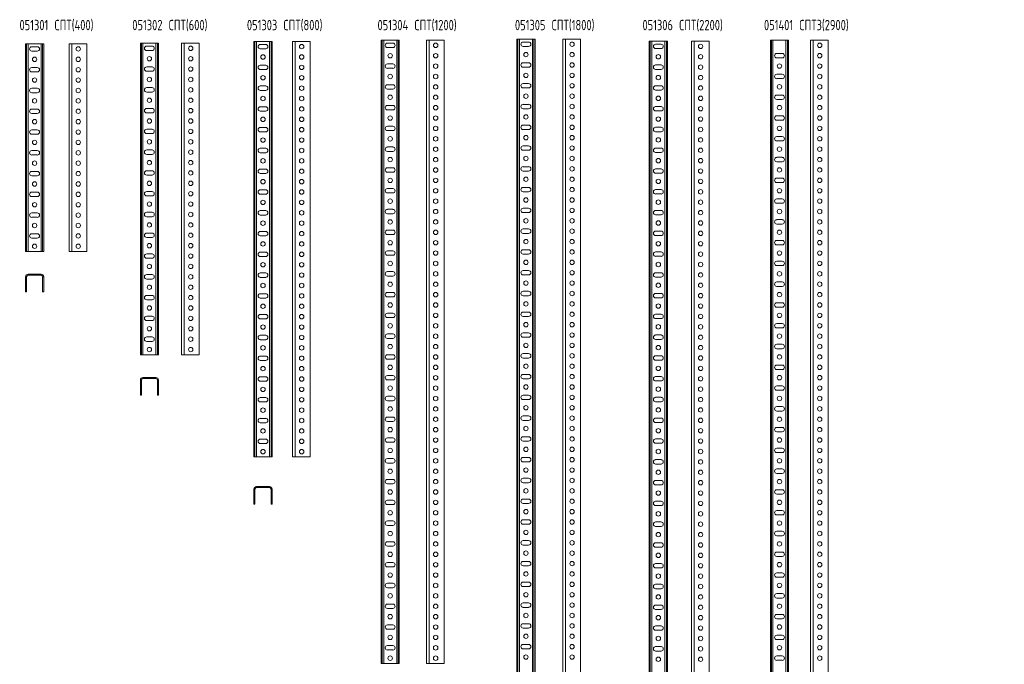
# Model space of a CAD drawing. Header units: millimetres. Extents: x -275 to 1621, y -5 to 3665.
# Tile 5 of 5: x -275 to 1621, y 2424 to 3665. Entities that reach past the tile are written whole.
import ezdxf

# ---------------------------------------------------------------- set-up
doc = ezdxf.new("R2010")
doc.units = ezdxf.units.MM
doc.styles.add('SLDTEXTSTYLE2', font='TXT', dxfattribs={"width": 0.7, "bigfont": 'bigfont'})

msp = doc.modelspace()

# ---------------------------------------------------------------- linework, layer by layer
at = {"color": 7, "linetype": 'Continuous', "lineweight": 15}
for p, q in [((176.5, 3623.4), (176.5, 2823.4)), ((178.5, 3623.4), (176.5, 3623.4)), ((178.5, 3623.4), (178.5, 2823.4)), ((181.5, 3623.4), (178.5, 3623.4)), ((181.5, 3623.4), (181.5, 2823.4)), ((206.5, 3623.4), (181.5, 3623.4)), ((206.5, 3623.4), (206.5, 2823.4)), ((209.5, 3623.4), (206.5, 3623.4)), ((209.5, 3623.4), (209.5, 2823.4)), ((211.5, 3623.4), (209.5, 3623.4)), ((211.5, 3623.4), (211.5, 2823.4)), ((250.9, 3623.4), (250.9, 2823.4)), ((250.9, 3623.4), (255.9, 3623.4)), ((255.9, 3623.4), (255.9, 2823.4)), ((255.9, 3623.4), (284.9, 3623.4)), ((284.9, 3623.4), (284.9, 2823.4)), ((421.4, 3625.8), (421.4, 2425.8)), ((423.4, 3625.8), (421.4, 3625.8)), ((423.4, 3625.8), (423.4, 2425.8)), ((426.4, 3625.8), (423.4, 3625.8)), ((426.4, 3625.8), (426.4, 2425.8)), ((451.4, 3625.8), (426.4, 3625.8)), ((451.4, 3625.8), (451.4, 2425.8)), ((454.4, 3625.8), (451.4, 3625.8)), ((454.4, 3625.8), (454.4, 2425.8)), ((456.4, 3625.8), (454.4, 3625.8)), ((456.4, 3625.8), (456.4, 2425.8)), ((509, 3625.8), (509, 2425.8)), ((509, 3625.8), (514, 3625.8)), ((514, 3625.8), (514, 2425.8)), ((514, 3625.8), (543, 3625.8)), ((543, 3625.8), (543, 2425.8)), ((682.8, 3628), (682.8, 1828)), ((684.8, 3628), (682.8, 3628)), ((684.8, 3628), (684.8, 1828)), ((687.8, 3628), (684.8, 3628)), ((687.8, 3628), (687.8, 1828)), ((712.8, 3628), (687.8, 3628)), ((705.5, 3622.2), (695, 3622.2)), ((712.8, 3628), (712.8, 1828)), ((715.8, 3628), (712.8, 3628)), ((715.8, 3628), (715.8, 1828)), ((717.8, 3628), (715.8, 3628)), ((717.8, 3628), (717.8, 1828)), ((771.6, 3628), (771.6, 1828)), ((771.6, 3628), (776.6, 3628)), ((776.6, 3628), (776.6, 1828)), ((776.6, 3628), (805.6, 3628)), ((805.6, 3628), (805.6, 1828)), ((937.8, 3623.8), (937.8, 1423.8)), ((939.8, 3623.8), (937.8, 3623.8)), ((939.8, 3623.8), (939.8, 1423.8)), ((942.8, 3623.8), (939.8, 3623.8)), ((942.8, 3623.8), (942.8, 1423.8)), ((967.8, 3623.8), (942.8, 3623.8)), ((967.8, 3623.8), (967.8, 1423.8)), ((970.8, 3623.8), (967.8, 3623.8)), ((970.8, 3623.8), (970.8, 1423.8)), ((972.8, 3623.8), (970.8, 3623.8)), ((972.8, 3623.8), (972.8, 1423.8)), ((1019.1, 3623.8), (1019.1, 1423.8)), ((1019.1, 3623.8), (1024.1, 3623.8)), ((1024.1, 3623.8), (1024.1, 1423.8)), ((1024.1, 3623.8), (1053.1, 3623.8)), ((1053.1, 3623.8), (1053.1, 1423.8)), ((1171, 3625.9), (1171, 725.9)), ((1173, 3625.9), (1171, 3625.9)), ((1173, 3625.9), (1173, 725.9)), ((1176, 3625.9), (1173, 3625.9)), ((1176, 3625.9), (1176, 725.9)), ((1201, 3625.9), (1176, 3625.9)), ((1201, 3625.9), (1201, 725.9)), ((1204, 3625.9), (1201, 3625.9)), ((1206, 3625.9), (1204, 3625.9)), ((1204, 3625.9), (1204, 725.9)), ((1206, 3625.9), (1206, 725.9)), ((1248.5, 3625.9), (1248.5, 725.9)), ((1248.5, 3625.9), (1253.5, 3625.9)), ((1253.5, 3625.9), (1253.5, 725.9)), ((1253.5, 3625.9), (1282.5, 3625.9)), ((1282.5, 3625.9), (1282.5, 725.9)), ((-263.3, 3618.9), (-263.3, 3218.9)), ((-261.3, 3618.9), (-263.3, 3618.9)), ((-261.3, 3618.9), (-261.3, 3218.9)), ((-258.3, 3618.9), (-261.3, 3618.9)), ((-258.3, 3618.9), (-258.3, 3218.9)), ((-233.3, 3618.9), (-258.3, 3618.9)), ((-240.6, 3613.2), (-251.1, 3613.2)), ((-251.1, 3604.7), (-240.6, 3604.7)), ((-233.3, 3618.9), (-233.3, 3218.9)), ((-230.3, 3618.9), (-233.3, 3618.9)), ((-228.3, 3618.9), (-230.3, 3618.9)), ((-230.3, 3618.9), (-230.3, 3218.9)), ((-228.3, 3618.9), (-228.3, 3218.9)), ((-179.3, 3618.9), (-179.3, 3218.9)), ((-179.3, 3618.9), (-174.3, 3618.9)), ((-174.3, 3618.9), (-174.3, 3218.9)), ((-174.3, 3618.9), (-145.3, 3618.9)), ((-145.3, 3618.9), (-145.3, 3218.9)), ((-42.2, 3620.1), (-42.2, 3020.1)), ((-40.2, 3620.1), (-42.2, 3620.1)), ((-40.2, 3620.1), (-40.2, 3020.1)), ((-37.2, 3620.1), (-40.2, 3620.1)), ((-37.2, 3620.1), (-37.2, 3020.1)), ((-12.2, 3620.1), (-37.2, 3620.1)), ((-19.5, 3614.4), (-30, 3614.4)), ((-30, 3605.9), (-19.5, 3605.9)), ((-12.2, 3620.1), (-12.2, 3020.1)), ((-9.2, 3620.1), (-12.2, 3620.1)), ((-7.2, 3620.1), (-9.2, 3620.1)), ((-9.2, 3620.1), (-9.2, 3020.1)), ((-7.2, 3620.1), (-7.2, 3020.1)), ((37.3, 3620.1), (37.3, 3020.1)), ((37.3, 3620.1), (42.3, 3620.1)), ((42.3, 3620.1), (42.3, 3020.1)), ((42.3, 3620.1), (71.3, 3620.1)), ((71.3, 3620.1), (71.3, 3020.1)), ((199.2, 3617.6), (188.7, 3617.6)), ((188.7, 3609.1), (199.2, 3609.1)), ((444.2, 3620.1), (433.7, 3620.1)), ((433.7, 3611.6), (444.2, 3611.6)), ((695, 3613.7), (705.5, 3613.7)), ((960.6, 3618.1), (950.1, 3618.1)), ((950.1, 3609.6), (960.6, 3609.6)), ((1193.8, 3600.2), (1183.3, 3600.2)), ((1183.3, 3591.7), (1193.8, 3591.7)), ((-240.6, 3573.2), (-251.1, 3573.2)), ((-251.1, 3564.7), (-240.6, 3564.7)), ((-19.5, 3574.4), (-30, 3574.4)), ((-30, 3565.9), (-19.5, 3565.9)), ((199.2, 3577.6), (188.7, 3577.6)), ((188.7, 3569.1), (199.2, 3569.1)), ((444.2, 3580.1), (433.7, 3580.1)), ((433.7, 3571.6), (444.2, 3571.6)), ((705.5, 3582.2), (695, 3582.2)), ((695, 3573.7), (705.5, 3573.7)), ((960.6, 3578.1), (950.1, 3578.1)), ((950.1, 3569.6), (960.6, 3569.6)), ((1193.8, 3560.2), (1183.3, 3560.2)), ((1183.3, 3551.7), (1193.8, 3551.7)), ((-240.6, 3533.2), (-251.1, 3533.2)), ((-19.5, 3534.4), (-30, 3534.4)), ((199.2, 3537.6), (188.7, 3537.6)), ((188.7, 3529.1), (199.2, 3529.1)), ((444.2, 3540.1), (433.7, 3540.1)), ((433.7, 3531.6), (444.2, 3531.6)), ((705.5, 3542.2), (695, 3542.2)), ((695, 3533.7), (705.5, 3533.7)), ((960.6, 3538.1), (950.1, 3538.1)), ((950.1, 3529.6), (960.6, 3529.6)), ((-251.1, 3524.7), (-240.6, 3524.7)), ((-30, 3525.9), (-19.5, 3525.9)), ((1193.8, 3520.2), (1183.3, 3520.2)), ((1183.3, 3511.7), (1193.8, 3511.7)), ((-240.6, 3493.2), (-251.1, 3493.2)), ((-19.5, 3494.4), (-30, 3494.4)), ((199.2, 3497.6), (188.7, 3497.6)), ((188.7, 3489.1), (199.2, 3489.1)), ((444.2, 3500.1), (433.7, 3500.1)), ((433.7, 3491.6), (444.2, 3491.6)), ((705.5, 3502.2), (695, 3502.2)), ((695, 3493.7), (705.5, 3493.7)), ((960.6, 3498.1), (950.1, 3498.1)), ((950.1, 3489.6), (960.6, 3489.6)), ((-251.1, 3484.7), (-240.6, 3484.7)), ((-30, 3485.9), (-19.5, 3485.9)), ((1193.8, 3480.2), (1183.3, 3480.2)), ((1183.3, 3471.7), (1193.8, 3471.7)), ((-240.6, 3453.2), (-251.1, 3453.2)), ((-19.5, 3454.4), (-30, 3454.4)), ((199.2, 3457.6), (188.7, 3457.6)), ((444.2, 3460.1), (433.7, 3460.1)), ((433.7, 3451.6), (444.2, 3451.6)), ((705.5, 3462.2), (695, 3462.2)), ((695, 3453.7), (705.5, 3453.7)), ((960.6, 3458.1), (950.1, 3458.1)), ((-251.1, 3444.7), (-240.6, 3444.7)), ((-30, 3445.9), (-19.5, 3445.9)), ((188.7, 3449.1), (199.2, 3449.1)), ((950.1, 3449.6), (960.6, 3449.6)), ((1193.8, 3440.2), (1183.3, 3440.2)), ((-240.6, 3413.2), (-251.1, 3413.2)), ((-19.5, 3414.4), (-30, 3414.4)), ((199.2, 3417.6), (188.7, 3417.6)), ((444.2, 3420.1), (433.7, 3420.1)), ((705.5, 3422.2), (695, 3422.2)), ((695, 3413.7), (705.5, 3413.7)), ((960.6, 3418.1), (950.1, 3418.1)), ((1183.3, 3431.7), (1193.8, 3431.7)), ((-251.1, 3404.7), (-240.6, 3404.7)), ((-30, 3405.9), (-19.5, 3405.9)), ((188.7, 3409.1), (199.2, 3409.1)), ((433.7, 3411.6), (444.2, 3411.6)), ((950.1, 3409.6), (960.6, 3409.6)), ((1193.8, 3400.2), (1183.3, 3400.2)), ((199.2, 3377.6), (188.7, 3377.6)), ((444.2, 3380.1), (433.7, 3380.1)), ((705.5, 3382.2), (695, 3382.2)), ((960.6, 3378.1), (950.1, 3378.1)), ((1183.3, 3391.7), (1193.8, 3391.7)), ((-240.6, 3373.2), (-251.1, 3373.2)), ((-251.1, 3364.7), (-240.6, 3364.7)), ((-19.5, 3374.4), (-30, 3374.4)), ((-30, 3365.9), (-19.5, 3365.9)), ((188.7, 3369.1), (199.2, 3369.1)), ((433.7, 3371.6), (444.2, 3371.6)), ((695, 3373.7), (705.5, 3373.7)), ((950.1, 3369.6), (960.6, 3369.6)), ((1193.8, 3360.2), (1183.3, 3360.2)), ((199.2, 3337.6), (188.7, 3337.6)), ((444.2, 3340.1), (433.7, 3340.1)), ((705.5, 3342.2), (695, 3342.2)), ((960.6, 3338.1), (950.1, 3338.1)), ((1183.3, 3351.7), (1193.8, 3351.7)), ((-240.6, 3333.2), (-251.1, 3333.2)), ((-251.1, 3324.7), (-240.6, 3324.7)), ((-19.5, 3334.4), (-30, 3334.4)), ((-30, 3325.9), (-19.5, 3325.9)), ((188.7, 3329.1), (199.2, 3329.1)), ((433.7, 3331.6), (444.2, 3331.6)), ((695, 3333.7), (705.5, 3333.7)), ((950.1, 3329.6), (960.6, 3329.6)), ((1193.8, 3320.2), (1183.3, 3320.2)), ((444.2, 3300.1), (433.7, 3300.1)), ((705.5, 3302.2), (695, 3302.2)), ((1183.3, 3311.7), (1193.8, 3311.7)), ((-240.6, 3293.2), (-251.1, 3293.2)), ((-251.1, 3284.7), (-240.6, 3284.7)), ((-19.5, 3294.4), (-30, 3294.4)), ((-30, 3285.9), (-19.5, 3285.9)), ((199.2, 3297.6), (188.7, 3297.6)), ((188.7, 3289.1), (199.2, 3289.1)), ((433.7, 3291.6), (444.2, 3291.6)), ((695, 3293.7), (705.5, 3293.7)), ((960.6, 3298.1), (950.1, 3298.1)), ((950.1, 3289.6), (960.6, 3289.6)), ((1193.8, 3280.2), (1183.3, 3280.2)), ((705.5, 3262.2), (695, 3262.2)), ((1183.3, 3271.7), (1193.8, 3271.7)), ((-240.6, 3253.2), (-251.1, 3253.2)), ((-251.1, 3244.7), (-240.6, 3244.7)), ((-19.5, 3254.4), (-30, 3254.4)), ((-30, 3245.9), (-19.5, 3245.9)), ((199.2, 3257.6), (188.7, 3257.6)), ((188.7, 3249.1), (199.2, 3249.1)), ((444.2, 3260.1), (433.7, 3260.1)), ((433.7, 3251.6), (444.2, 3251.6)), ((695, 3253.7), (705.5, 3253.7)), ((960.6, 3258.1), (950.1, 3258.1)), ((950.1, 3249.6), (960.6, 3249.6)), ((1193.8, 3240.2), (1183.3, 3240.2)), ((1183.3, 3231.7), (1193.8, 3231.7)), ((-261.3, 3218.9), (-263.3, 3218.9)), ((-258.3, 3218.9), (-261.3, 3218.9)), ((-233.3, 3218.9), (-258.3, 3218.9)), ((-230.3, 3218.9), (-233.3, 3218.9)), ((-228.3, 3218.9), (-230.3, 3218.9)), ((-179.3, 3218.9), (-174.3, 3218.9)), ((-174.3, 3218.9), (-145.3, 3218.9)), ((-19.5, 3214.4), (-30, 3214.4)), ((-30, 3205.9), (-19.5, 3205.9)), ((199.2, 3217.6), (188.7, 3217.6)), ((188.7, 3209.1), (199.2, 3209.1)), ((444.2, 3220.1), (433.7, 3220.1)), ((433.7, 3211.6), (444.2, 3211.6)), ((705.5, 3222.2), (695, 3222.2)), ((695, 3213.7), (705.5, 3213.7)), ((960.6, 3218.1), (950.1, 3218.1)), ((950.1, 3209.6), (960.6, 3209.6)), ((1193.8, 3200.2), (1183.3, 3200.2)), ((1183.3, 3191.7), (1193.8, 3191.7)), ((-261.3, 3170.1), (-263.3, 3170.1)), ((-263.3, 3170.1), (-263.3, 3141.1)), ((-261.3, 3170.1), (-261.3, 3141.1)), ((-258.3, 3175.1), (-258.3, 3173.1)), ((-233.3, 3175.1), (-258.3, 3175.1)), ((-233.3, 3173.1), (-258.3, 3173.1)), ((-233.3, 3173.1), (-233.3, 3175.1)), ((-228.3, 3170.1), (-230.3, 3170.1)), ((-230.3, 3141.1), (-230.3, 3170.1)), ((-228.3, 3141.1), (-228.3, 3170.1)), ((-19.5, 3174.4), (-30, 3174.4)), ((199.2, 3177.6), (188.7, 3177.6)), ((188.7, 3169.1), (199.2, 3169.1)), ((444.2, 3180.1), (433.7, 3180.1)), ((433.7, 3171.6), (444.2, 3171.6)), ((705.5, 3182.2), (695, 3182.2)), ((695, 3173.7), (705.5, 3173.7)), ((960.6, 3178.1), (950.1, 3178.1)), ((950.1, 3169.6), (960.6, 3169.6)), ((-30, 3165.9), (-19.5, 3165.9)), ((1193.8, 3160.2), (1183.3, 3160.2)), ((1183.3, 3151.7), (1193.8, 3151.7)), ((-261.3, 3141.1), (-263.3, 3141.1)), ((-228.3, 3141.1), (-230.3, 3141.1)), ((-19.5, 3134.4), (-30, 3134.4)), ((199.2, 3137.6), (188.7, 3137.6)), ((188.7, 3129.1), (199.2, 3129.1)), ((444.2, 3140.1), (433.7, 3140.1)), ((433.7, 3131.6), (444.2, 3131.6)), ((705.5, 3142.2), (695, 3142.2)), ((695, 3133.7), (705.5, 3133.7)), ((960.6, 3138.1), (950.1, 3138.1)), ((950.1, 3129.6), (960.6, 3129.6)), ((-30, 3125.9), (-19.5, 3125.9)), ((1193.8, 3120.2), (1183.3, 3120.2)), ((1183.3, 3111.7), (1193.8, 3111.7)), ((-19.5, 3094.4), (-30, 3094.4)), ((199.2, 3097.6), (188.7, 3097.6)), ((444.2, 3100.1), (433.7, 3100.1)), ((433.7, 3091.6), (444.2, 3091.6)), ((705.5, 3102.2), (695, 3102.2)), ((695, 3093.7), (705.5, 3093.7)), ((960.6, 3098.1), (950.1, 3098.1)), ((-30, 3085.9), (-19.5, 3085.9)), ((188.7, 3089.1), (199.2, 3089.1)), ((950.1, 3089.6), (960.6, 3089.6)), ((1193.8, 3080.2), (1183.3, 3080.2)), ((1183.3, 3071.7), (1193.8, 3071.7)), ((-19.5, 3054.4), (-30, 3054.4)), ((199.2, 3057.6), (188.7, 3057.6)), ((444.2, 3060.1), (433.7, 3060.1)), ((705.5, 3062.2), (695, 3062.2)), ((695, 3053.7), (705.5, 3053.7)), ((960.6, 3058.1), (950.1, 3058.1)), ((-30, 3045.9), (-19.5, 3045.9)), ((188.7, 3049.1), (199.2, 3049.1)), ((433.7, 3051.6), (444.2, 3051.6)), ((950.1, 3049.6), (960.6, 3049.6)), ((1193.8, 3040.2), (1183.3, 3040.2)), ((-40.2, 3020.1), (-42.2, 3020.1)), ((-37.2, 3020.1), (-40.2, 3020.1)), ((-12.2, 3020.1), (-37.2, 3020.1)), ((-9.2, 3020.1), (-12.2, 3020.1)), ((-7.2, 3020.1), (-9.2, 3020.1)), ((37.3, 3020.1), (42.3, 3020.1)), ((42.3, 3020.1), (71.3, 3020.1)), ((199.2, 3017.6), (188.7, 3017.6)), ((444.2, 3020.1), (433.7, 3020.1)), ((705.5, 3022.2), (695, 3022.2)), ((960.6, 3018.1), (950.1, 3018.1)), ((1183.3, 3031.7), (1193.8, 3031.7)), ((188.7, 3009.1), (199.2, 3009.1)), ((433.7, 3011.6), (444.2, 3011.6)), ((695, 3013.7), (705.5, 3013.7)), ((950.1, 3009.6), (960.6, 3009.6)), ((1193.8, 3000.2), (1183.3, 3000.2)), ((199.2, 2977.6), (188.7, 2977.6)), ((444.2, 2980.1), (433.7, 2980.1)), ((705.5, 2982.2), (695, 2982.2)), ((960.6, 2978.1), (950.1, 2978.1)), ((1183.3, 2991.7), (1193.8, 2991.7)), ((-40.2, 2971.2), (-42.2, 2971.2)), ((-42.2, 2971.2), (-42.2, 2942.2)), ((-40.2, 2971.2), (-40.2, 2942.2)), ((-37.2, 2976.2), (-37.2, 2974.2)), ((-12.2, 2976.2), (-37.2, 2976.2)), ((-12.2, 2974.2), (-37.2, 2974.2)), ((-12.2, 2974.2), (-12.2, 2976.2)), ((-7.2, 2971.2), (-9.2, 2971.2)), ((-9.2, 2942.2), (-9.2, 2971.2)), ((-7.2, 2942.2), (-7.2, 2971.2)), ((188.7, 2969.1), (199.2, 2969.1)), ((433.7, 2971.6), (444.2, 2971.6)), ((695, 2973.7), (705.5, 2973.7)), ((950.1, 2969.6), (960.6, 2969.6)), ((1193.8, 2960.2), (1183.3, 2960.2)), ((-40.2, 2942.2), (-42.2, 2942.2)), ((-7.2, 2942.2), (-9.2, 2942.2)), ((444.2, 2940.1), (433.7, 2940.1)), ((705.5, 2942.2), (695, 2942.2)), ((1183.3, 2951.7), (1193.8, 2951.7)), ((199.2, 2937.6), (188.7, 2937.6)), ((188.7, 2929.1), (199.2, 2929.1)), ((433.7, 2931.6), (444.2, 2931.6)), ((695, 2933.7), (705.5, 2933.7)), ((960.6, 2938.1), (950.1, 2938.1)), ((950.1, 2929.6), (960.6, 2929.6)), ((1193.8, 2920.2), (1183.3, 2920.2)), ((705.5, 2902.2), (695, 2902.2)), ((1183.3, 2911.7), (1193.8, 2911.7)), ((199.2, 2897.6), (188.7, 2897.6)), ((188.7, 2889.1), (199.2, 2889.1)), ((444.2, 2900.1), (433.7, 2900.1)), ((433.7, 2891.6), (444.2, 2891.6)), ((695, 2893.7), (705.5, 2893.7)), ((960.6, 2898.1), (950.1, 2898.1)), ((950.1, 2889.6), (960.6, 2889.6)), ((1193.8, 2880.2), (1183.3, 2880.2)), ((1183.3, 2871.7), (1193.8, 2871.7)), ((199.2, 2857.6), (188.7, 2857.6)), ((188.7, 2849.1), (199.2, 2849.1)), ((444.2, 2860.1), (433.7, 2860.1)), ((433.7, 2851.6), (444.2, 2851.6)), ((705.5, 2862.2), (695, 2862.2)), ((695, 2853.7), (705.5, 2853.7)), ((960.6, 2858.1), (950.1, 2858.1)), ((950.1, 2849.6), (960.6, 2849.6)), ((1193.8, 2840.2), (1183.3, 2840.2)), ((1183.3, 2831.7), (1193.8, 2831.7)), ((178.5, 2823.4), (176.5, 2823.4)), ((181.5, 2823.4), (178.5, 2823.4)), ((206.5, 2823.4), (181.5, 2823.4)), ((209.5, 2823.4), (206.5, 2823.4)), ((211.5, 2823.4), (209.5, 2823.4)), ((250.9, 2823.4), (255.9, 2823.4)), ((255.9, 2823.4), (284.9, 2823.4)), ((444.2, 2820.1), (433.7, 2820.1)), ((433.7, 2811.6), (444.2, 2811.6)), ((705.5, 2822.2), (695, 2822.2)), ((695, 2813.7), (705.5, 2813.7)), ((960.6, 2818.1), (950.1, 2818.1)), ((950.1, 2809.6), (960.6, 2809.6)), ((1193.8, 2800.2), (1183.3, 2800.2)), ((1183.3, 2791.7), (1193.8, 2791.7)), ((444.2, 2780.1), (433.7, 2780.1)), ((433.7, 2771.6), (444.2, 2771.6)), ((705.5, 2782.2), (695, 2782.2)), ((695, 2773.7), (705.5, 2773.7)), ((960.6, 2778.1), (950.1, 2778.1)), ((950.1, 2769.6), (960.6, 2769.6)), ((178.5, 2761.2), (176.5, 2761.2)), ((176.5, 2761.2), (176.5, 2732.2)), ((178.5, 2761.2), (178.5, 2732.2)), ((181.5, 2766.2), (181.5, 2764.2)), ((206.5, 2766.2), (181.5, 2766.2)), ((206.5, 2764.2), (181.5, 2764.2)), ((206.5, 2764.2), (206.5, 2766.2)), ((211.5, 2761.2), (209.5, 2761.2)), ((209.5, 2732.2), (209.5, 2761.2)), ((211.5, 2732.2), (211.5, 2761.2)), ((1193.8, 2760.2), (1183.3, 2760.2)), ((1183.3, 2751.7), (1193.8, 2751.7)), ((178.5, 2732.2), (176.5, 2732.2)), ((211.5, 2732.2), (209.5, 2732.2)), ((444.2, 2740.1), (433.7, 2740.1)), ((433.7, 2731.6), (444.2, 2731.6)), ((705.5, 2742.2), (695, 2742.2)), ((695, 2733.7), (705.5, 2733.7)), ((960.6, 2738.1), (950.1, 2738.1)), ((950.1, 2729.6), (960.6, 2729.6)), ((1193.8, 2720.2), (1183.3, 2720.2)), ((1183.3, 2711.7), (1193.8, 2711.7)), ((444.2, 2700.1), (433.7, 2700.1)), ((705.5, 2702.2), (695, 2702.2)), ((695, 2693.7), (705.5, 2693.7)), ((960.6, 2698.1), (950.1, 2698.1)), ((433.7, 2691.6), (444.2, 2691.6)), ((950.1, 2689.6), (960.6, 2689.6)), ((1193.8, 2680.2), (1183.3, 2680.2)), ((444.2, 2660.1), (433.7, 2660.1)), ((705.5, 2662.2), (695, 2662.2)), ((960.6, 2658.1), (950.1, 2658.1)), ((1183.3, 2671.7), (1193.8, 2671.7)), ((433.7, 2651.6), (444.2, 2651.6)), ((695, 2653.7), (705.5, 2653.7)), ((950.1, 2649.6), (960.6, 2649.6)), ((1193.8, 2640.2), (1183.3, 2640.2)), ((444.2, 2620.1), (433.7, 2620.1)), ((705.5, 2622.2), (695, 2622.2)), ((960.6, 2618.1), (950.1, 2618.1)), ((1183.3, 2631.7), (1193.8, 2631.7)), ((433.7, 2611.6), (444.2, 2611.6)), ((695, 2613.7), (705.5, 2613.7)), ((950.1, 2609.6), (960.6, 2609.6)), ((1193.8, 2600.2), (1183.3, 2600.2)), ((444.2, 2580.1), (433.7, 2580.1)), ((705.5, 2582.2), (695, 2582.2)), ((1183.3, 2591.7), (1193.8, 2591.7)), ((433.7, 2571.6), (444.2, 2571.6)), ((695, 2573.7), (705.5, 2573.7)), ((960.6, 2578.1), (950.1, 2578.1)), ((950.1, 2569.6), (960.6, 2569.6)), ((1193.8, 2560.2), (1183.3, 2560.2)), ((705.5, 2542.2), (695, 2542.2)), ((1183.3, 2551.7), (1193.8, 2551.7)), ((444.2, 2540.1), (433.7, 2540.1)), ((433.7, 2531.6), (444.2, 2531.6)), ((695, 2533.7), (705.5, 2533.7)), ((960.6, 2538.1), (950.1, 2538.1)), ((950.1, 2529.6), (960.6, 2529.6)), ((1193.8, 2520.2), (1183.3, 2520.2)), ((1183.3, 2511.7), (1193.8, 2511.7)), ((444.2, 2500.1), (433.7, 2500.1)), ((433.7, 2491.6), (444.2, 2491.6)), ((705.5, 2502.2), (695, 2502.2)), ((695, 2493.7), (705.5, 2493.7)), ((960.6, 2498.1), (950.1, 2498.1)), ((950.1, 2489.6), (960.6, 2489.6)), ((1193.8, 2480.2), (1183.3, 2480.2)), ((1183.3, 2471.7), (1193.8, 2471.7)), ((444.2, 2460.1), (433.7, 2460.1)), ((433.7, 2451.6), (444.2, 2451.6)), ((705.5, 2462.2), (695, 2462.2)), ((695, 2453.7), (705.5, 2453.7)), ((960.6, 2458.1), (950.1, 2458.1)), ((950.1, 2449.6), (960.6, 2449.6)), ((1193.8, 2440.2), (1183.3, 2440.2)), ((1183.3, 2431.7), (1193.8, 2431.7)), ((423.4, 2425.8), (421.4, 2425.8)), ((426.4, 2425.8), (423.4, 2425.8)), ((451.4, 2425.8), (426.4, 2425.8)), ((454.4, 2425.8), (451.4, 2425.8)), ((456.4, 2425.8), (454.4, 2425.8)), ((509, 2425.8), (514, 2425.8)), ((514, 2425.8), (543, 2425.8))]:
    msp.add_line(p, q, dxfattribs=at)
for centre in [(789.1, 3618), (-161.8, 3608.9), (54.8, 3610.1), (268.4, 3613.4), (526.5, 3615.8), (1036.6, 3613.8), (1266, 3615.9), (-245.8, 3588.9), (-161.8, 3588.9), (-24.7, 3590.1), (54.8, 3590.1), (194, 3593.4), (268.4, 3593.4), (438.9, 3595.8), (526.5, 3595.8), (700.3, 3598), (789.1, 3598), (955.3, 3593.8), (1036.6, 3593.8), (1266, 3595.9), (-161.8, 3568.9), (54.8, 3570.1), (268.4, 3573.4), (526.5, 3575.8), (789.1, 3578), (1036.6, 3573.8), (1188.5, 3575.9), (1266, 3575.9), (-245.8, 3548.9), (-161.8, 3548.9), (-24.7, 3550.1), (54.8, 3550.1), (194, 3553.4), (268.4, 3553.4), (438.9, 3555.8), (526.5, 3555.8), (700.3, 3558), (789.1, 3558), (955.3, 3553.8), (1036.6, 3553.8), (1266, 3555.9), (-161.8, 3528.9), (54.8, 3530.1), (268.4, 3533.4), (526.5, 3535.8), (789.1, 3538), (1036.6, 3533.8), (1188.5, 3535.9), (1266, 3535.9), (-245.8, 3508.9), (-161.8, 3508.9), (-24.7, 3510.1), (54.8, 3510.1), (194, 3513.4), (268.4, 3513.4), (438.9, 3515.8), (526.5, 3515.8), (700.3, 3518), (789.1, 3518), (955.3, 3513.8), (1036.6, 3513.8), (1266, 3515.9), (-161.8, 3488.9), (54.8, 3490.1), (268.4, 3493.4), (526.5, 3495.8), (789.1, 3498), (1036.6, 3493.8), (1188.5, 3495.9), (1266, 3495.9), (-245.8, 3468.9), (-161.8, 3468.9), (-24.7, 3470.1), (54.8, 3470.1), (194, 3473.4), (268.4, 3473.4), (438.9, 3475.8), (526.5, 3475.8), (700.3, 3478), (789.1, 3478), (955.3, 3473.8), (1036.6, 3473.8), (1266, 3475.9), (-161.8, 3448.9), (54.8, 3450.1), (268.4, 3453.4), (526.5, 3455.8), (789.1, 3458), (1036.6, 3453.8), (1188.5, 3455.9), (1266, 3455.9), (-245.8, 3428.9), (-161.8, 3428.9), (-24.7, 3430.1), (54.8, 3430.1), (194, 3433.4), (268.4, 3433.4), (438.9, 3435.8), (526.5, 3435.8), (700.3, 3438), (789.1, 3438), (955.3, 3433.8), (1036.6, 3433.8), (1266, 3435.9), (-161.8, 3408.9), (54.8, 3410.1), (268.4, 3413.4), (526.5, 3415.8), (789.1, 3418), (1036.6, 3413.8), (1188.5, 3415.9), (1266, 3415.9), (-24.7, 3390.1), (54.8, 3390.1), (194, 3393.4), (268.4, 3393.4), (438.9, 3395.8), (526.5, 3395.8), (700.3, 3398), (789.1, 3398), (955.3, 3393.8), (1036.6, 3393.8), (1266, 3395.9), (-245.8, 3388.9), (-161.8, 3388.9), (268.4, 3373.4), (526.5, 3375.8), (789.1, 3378), (1036.6, 3373.8), (1188.5, 3375.9), (1266, 3375.9), (-161.8, 3368.9), (54.8, 3370.1), (194, 3353.4), (268.4, 3353.4), (438.9, 3355.8), (526.5, 3355.8), (700.3, 3358), (789.1, 3358), (955.3, 3353.8), (1036.6, 3353.8), (1266, 3355.9), (-245.8, 3348.9), (-161.8, 3348.9), (-24.7, 3350.1), (54.8, 3350.1), (268.4, 3333.4), (526.5, 3335.8), (789.1, 3338), (1036.6, 3333.8), (1188.5, 3335.9), (1266, 3335.9), (-161.8, 3328.9), (54.8, 3330.1), (438.9, 3315.8), (526.5, 3315.8), (700.3, 3318), (789.1, 3318), (955.3, 3313.8), (1036.6, 3313.8), (1266, 3315.9), (-245.8, 3308.9), (-161.8, 3308.9), (-24.7, 3310.1), (54.8, 3310.1), (194, 3313.4), (268.4, 3313.4), (526.5, 3295.8), (789.1, 3298), (1188.5, 3295.9), (1266, 3295.9), (-161.8, 3288.9), (54.8, 3290.1), (268.4, 3293.4), (438.9, 3275.8), (526.5, 3275.8), (700.3, 3278), (789.1, 3278), (1036.6, 3293.8), (1266, 3275.9), (-245.8, 3268.9), (-161.8, 3268.9), (-24.7, 3270.1), (54.8, 3270.1), (194, 3273.4), (268.4, 3273.4), (789.1, 3258), (955.3, 3273.8), (1036.6, 3273.8), (-161.8, 3248.9), (54.8, 3250.1), (268.4, 3253.4), (526.5, 3255.8), (700.3, 3238), (789.1, 3238), (1036.6, 3253.8), (1188.5, 3255.9), (1266, 3255.9), (-245.8, 3228.9), (-161.8, 3228.9), (-24.7, 3230.1), (54.8, 3230.1), (194, 3233.4), (268.4, 3233.4), (438.9, 3235.8), (526.5, 3235.8), (955.3, 3233.8), (1036.6, 3233.8), (1266, 3235.9), (54.8, 3210.1), (268.4, 3213.4), (526.5, 3215.8), (789.1, 3218), (1036.6, 3213.8), (1188.5, 3215.9), (1266, 3215.9), (-24.7, 3190.1), (54.8, 3190.1), (194, 3193.4), (268.4, 3193.4), (438.9, 3195.8), (526.5, 3195.8), (700.3, 3198), (789.1, 3198), (955.3, 3193.8), (1036.6, 3193.8), (1266, 3195.9), (54.8, 3170.1), (268.4, 3173.4), (526.5, 3175.8), (789.1, 3178), (1036.6, 3173.8), (1188.5, 3175.9), (1266, 3175.9), (-24.7, 3150.1), (54.8, 3150.1), (194, 3153.4), (268.4, 3153.4), (438.9, 3155.8), (526.5, 3155.8), (700.3, 3158), (789.1, 3158), (955.3, 3153.8), (1036.6, 3153.8), (1266, 3155.9), (54.8, 3130.1), (268.4, 3133.4), (526.5, 3135.8), (789.1, 3138), (1036.6, 3133.8), (1188.5, 3135.9), (1266, 3135.9), (-24.7, 3110.1), (54.8, 3110.1), (194, 3113.4), (268.4, 3113.4), (438.9, 3115.8), (526.5, 3115.8), (700.3, 3118), (789.1, 3118), (955.3, 3113.8), (1036.6, 3113.8), (1266, 3115.9), (54.8, 3090.1), (268.4, 3093.4), (526.5, 3095.8), (789.1, 3098), (1036.6, 3093.8), (1188.5, 3095.9), (1266, 3095.9), (-24.7, 3070.1), (54.8, 3070.1), (194, 3073.4), (268.4, 3073.4), (438.9, 3075.8), (526.5, 3075.8), (700.3, 3078), (789.1, 3078), (955.3, 3073.8), (1036.6, 3073.8), (1266, 3075.9), (54.8, 3050.1), (268.4, 3053.4), (526.5, 3055.8), (789.1, 3058), (1036.6, 3053.8), (1188.5, 3055.9), (1266, 3055.9), (-24.7, 3030.1), (54.8, 3030.1), (194, 3033.4), (268.4, 3033.4), (438.9, 3035.8), (526.5, 3035.8), (700.3, 3038), (789.1, 3038), (955.3, 3033.8), (1036.6, 3033.8), (1266, 3035.9), (268.4, 3013.4), (526.5, 3015.8), (789.1, 3018), (1036.6, 3013.8), (1188.5, 3015.9), (1266, 3015.9), (194, 2993.4), (268.4, 2993.4), (438.9, 2995.8), (526.5, 2995.8), (700.3, 2998), (789.1, 2998), (955.3, 2993.8), (1036.6, 2993.8), (1266, 2995.9), (268.4, 2973.4), (526.5, 2975.8), (789.1, 2978), (1036.6, 2973.8), (1188.5, 2975.9), (1266, 2975.9), (438.9, 2955.8), (526.5, 2955.8), (700.3, 2958), (789.1, 2958), (955.3, 2953.8), (1036.6, 2953.8), (1266, 2955.9), (194, 2953.4), (268.4, 2953.4), (526.5, 2935.8), (789.1, 2938), (1188.5, 2935.9), (1266, 2935.9), (268.4, 2933.4), (438.9, 2915.8), (526.5, 2915.8), (700.3, 2918), (789.1, 2918), (1036.6, 2933.8), (1266, 2915.9), (194, 2913.4), (268.4, 2913.4), (789.1, 2898), (955.3, 2913.8), (1036.6, 2913.8), (268.4, 2893.4), (526.5, 2895.8), (700.3, 2878), (789.1, 2878), (1036.6, 2893.8), (1188.5, 2895.9), (1266, 2895.9), (194, 2873.4), (268.4, 2873.4), (438.9, 2875.8), (526.5, 2875.8), (955.3, 2873.8), (1036.6, 2873.8), (1266, 2875.9), (268.4, 2853.4), (526.5, 2855.8), (789.1, 2858), (1036.6, 2853.8), (1188.5, 2855.9), (1266, 2855.9), (194, 2833.4), (268.4, 2833.4), (438.9, 2835.8), (526.5, 2835.8), (700.3, 2838), (789.1, 2838), (955.3, 2833.8), (1036.6, 2833.8), (1266, 2835.9), (526.5, 2815.8), (789.1, 2818), (1036.6, 2813.8), (1188.5, 2815.9), (1266, 2815.9), (438.9, 2795.8), (526.5, 2795.8), (700.3, 2798), (789.1, 2798), (955.3, 2793.8), (1036.6, 2793.8), (1266, 2795.9), (526.5, 2775.8), (789.1, 2778), (1036.6, 2773.8), (1188.5, 2775.9), (1266, 2775.9), (438.9, 2755.8), (526.5, 2755.8), (700.3, 2758), (789.1, 2758), (955.3, 2753.8), (1036.6, 2753.8), (1266, 2755.9), (526.5, 2735.8), (789.1, 2738), (1036.6, 2733.8), (1188.5, 2735.9), (1266, 2735.9), (438.9, 2715.8), (526.5, 2715.8), (700.3, 2718), (789.1, 2718), (955.3, 2713.8), (1036.6, 2713.8), (1266, 2715.9), (526.5, 2695.8), (789.1, 2698), (1036.6, 2693.8), (1188.5, 2695.9), (1266, 2695.9), (438.9, 2675.8), (526.5, 2675.8), (700.3, 2678), (789.1, 2678), (955.3, 2673.8), (1036.6, 2673.8), (1266, 2675.9), (526.5, 2655.8), (789.1, 2658), (1036.6, 2653.8), (1188.5, 2655.9), (1266, 2655.9), (438.9, 2635.8), (526.5, 2635.8), (700.3, 2638), (789.1, 2638), (955.3, 2633.8), (1036.6, 2633.8), (1266, 2635.9), (526.5, 2615.8), (789.1, 2618), (1036.6, 2613.8), (1188.5, 2615.9), (1266, 2615.9), (438.9, 2595.8), (526.5, 2595.8), (700.3, 2598), (789.1, 2598), (955.3, 2593.8), (1036.6, 2593.8), (1266, 2595.9), (526.5, 2575.8), (789.1, 2578), (1188.5, 2575.9), (1266, 2575.9), (438.9, 2555.8), (526.5, 2555.8), (700.3, 2558), (789.1, 2558), (1036.6, 2573.8), (1266, 2555.9), (789.1, 2538), (955.3, 2553.8), (1036.6, 2553.8), (526.5, 2535.8), (700.3, 2518), (789.1, 2518), (1036.6, 2533.8), (1188.5, 2535.9), (1266, 2535.9), (438.9, 2515.8), (526.5, 2515.8), (955.3, 2513.8), (1036.6, 2513.8), (1266, 2515.9), (526.5, 2495.8), (789.1, 2498), (1036.6, 2493.8), (1188.5, 2495.9), (1266, 2495.9), (438.9, 2475.8), (526.5, 2475.8), (700.3, 2478), (789.1, 2478), (955.3, 2473.8), (1036.6, 2473.8), (1266, 2475.9), (526.5, 2455.8), (789.1, 2458), (1036.6, 2453.8), (1188.5, 2455.9), (1266, 2455.9), (438.9, 2435.8), (526.5, 2435.8), (700.3, 2438), (789.1, 2438), (955.3, 2433.8), (1036.6, 2433.8), (1266, 2435.9)]:
    msp.add_circle(centre, 4.25, dxfattribs=at)
for centre, radius, start, end in [((695, 3618), 4.25, 90, 270), ((705.5, 3618), 4.25, 270, 90), ((-251.1, 3608.9), 4.25, 90, 270), ((-240.6, 3608.9), 4.25, 270, 90), ((-30, 3610.1), 4.25, 90, 270), ((-19.5, 3610.1), 4.25, 270, 90), ((188.7, 3613.4), 4.25, 90, 270), ((199.2, 3613.4), 4.25, 270, 90), ((433.7, 3615.8), 4.25, 90, 270), ((444.2, 3615.8), 4.25, 270, 90), ((950.1, 3613.8), 4.25, 90, 270), ((960.6, 3613.8), 4.25, 270, 90), ((1183.3, 3595.9), 4.25, 90, 270), ((1193.8, 3595.9), 4.25, 270, 90), ((-251.1, 3568.9), 4.25, 90, 270), ((-240.6, 3568.9), 4.25, 270, 90), ((-30, 3570.1), 4.25, 90, 270), ((-19.5, 3570.1), 4.25, 270, 90), ((188.7, 3573.4), 4.25, 90, 270), ((199.2, 3573.4), 4.25, 270, 90), ((433.7, 3575.8), 4.25, 90, 270), ((444.2, 3575.8), 4.25, 270, 90), ((695, 3578), 4.25, 90, 270), ((705.5, 3578), 4.25, 270, 90), ((950.1, 3573.8), 4.25, 90, 270), ((960.6, 3573.8), 4.25, 270, 90), ((1183.3, 3555.9), 4.25, 90, 270), ((1193.8, 3555.9), 4.25, 270, 90), ((-251.1, 3528.9), 4.25, 90, 270), ((-240.6, 3528.9), 4.25, 270, 90), ((-30, 3530.1), 4.25, 90, 270), ((-19.5, 3530.1), 4.25, 270, 90), ((188.7, 3533.4), 4.25, 90, 270), ((199.2, 3533.4), 4.25, 270, 90), ((433.7, 3535.8), 4.25, 90, 270), ((444.2, 3535.8), 4.25, 270, 90), ((695, 3538), 4.25, 90, 270), ((705.5, 3538), 4.25, 270, 90), ((950.1, 3533.8), 4.25, 90, 270), ((960.6, 3533.8), 4.25, 270, 90), ((1183.3, 3515.9), 4.25, 90, 270), ((1193.8, 3515.9), 4.25, 270, 90), ((-251.1, 3488.9), 4.25, 90, 270), ((-240.6, 3488.9), 4.25, 270, 90), ((-30, 3490.1), 4.25, 90, 270), ((-19.5, 3490.1), 4.25, 270, 90), ((188.7, 3493.4), 4.25, 90, 270), ((199.2, 3493.4), 4.25, 270, 90), ((433.7, 3495.8), 4.25, 90, 270), ((444.2, 3495.8), 4.25, 270, 90), ((695, 3498), 4.25, 90, 270), ((705.5, 3498), 4.25, 270, 90), ((950.1, 3493.8), 4.25, 90, 270), ((960.6, 3493.8), 4.25, 270, 90), ((1183.3, 3475.9), 4.25, 90, 270), ((1193.8, 3475.9), 4.25, 270, 90), ((-251.1, 3448.9), 4.25, 90, 270), ((-240.6, 3448.9), 4.25, 270, 90), ((-30, 3450.1), 4.25, 90, 270), ((-19.5, 3450.1), 4.25, 270, 90), ((188.7, 3453.4), 4.25, 90, 270), ((199.2, 3453.4), 4.25, 270, 90), ((433.7, 3455.8), 4.25, 90, 270), ((444.2, 3455.8), 4.25, 270, 90), ((695, 3458), 4.25, 90, 270), ((705.5, 3458), 4.25, 270, 90), ((950.1, 3453.8), 4.25, 90, 270), ((960.6, 3453.8), 4.25, 270, 90), ((1183.3, 3435.9), 4.25, 90, 270), ((1193.8, 3435.9), 4.25, 270, 90), ((-251.1, 3408.9), 4.25, 90, 270), ((-240.6, 3408.9), 4.25, 270, 90), ((-30, 3410.1), 4.25, 90, 270), ((-19.5, 3410.1), 4.25, 270, 90), ((188.7, 3413.4), 4.25, 90, 270), ((199.2, 3413.4), 4.25, 270, 90), ((433.7, 3415.8), 4.25, 90, 270), ((444.2, 3415.8), 4.25, 270, 90), ((695, 3418), 4.25, 90, 270), ((705.5, 3418), 4.25, 270, 90), ((950.1, 3413.8), 4.25, 90, 270), ((960.6, 3413.8), 4.25, 270, 90), ((1183.3, 3395.9), 4.25, 90, 270), ((1193.8, 3395.9), 4.25, 270, 90), ((188.7, 3373.4), 4.25, 90, 270), ((199.2, 3373.4), 4.25, 270, 90), ((433.7, 3375.8), 4.25, 90, 270), ((444.2, 3375.8), 4.25, 270, 90), ((695, 3378), 4.25, 90, 270), ((705.5, 3378), 4.25, 270, 90), ((950.1, 3373.8), 4.25, 90, 270), ((960.6, 3373.8), 4.25, 270, 90), ((-251.1, 3368.9), 4.25, 90, 270), ((-240.6, 3368.9), 4.25, 270, 90), ((-30, 3370.1), 4.25, 90, 270), ((-19.5, 3370.1), 4.25, 270, 90), ((1183.3, 3355.9), 4.25, 90, 270), ((1193.8, 3355.9), 4.25, 270, 90), ((188.7, 3333.4), 4.25, 90, 270), ((199.2, 3333.4), 4.25, 270, 90), ((433.7, 3335.8), 4.25, 90, 270), ((444.2, 3335.8), 4.25, 270, 90), ((695, 3338), 4.25, 90, 270), ((705.5, 3338), 4.25, 270, 90), ((950.1, 3333.8), 4.25, 90, 270), ((960.6, 3333.8), 4.25, 270, 90), ((-251.1, 3328.9), 4.25, 90, 270), ((-240.6, 3328.9), 4.25, 270, 90), ((-30, 3330.1), 4.25, 90, 270), ((-19.5, 3330.1), 4.25, 270, 90), ((1183.3, 3315.9), 4.25, 90, 270), ((1193.8, 3315.9), 4.25, 270, 90), ((433.7, 3295.8), 4.25, 90, 270), ((444.2, 3295.8), 4.25, 270, 90), ((695, 3298), 4.25, 90, 270), ((705.5, 3298), 4.25, 270, 90), ((-251.1, 3288.9), 4.25, 90, 270), ((-240.6, 3288.9), 4.25, 270, 90), ((-30, 3290.1), 4.25, 90, 270), ((-19.5, 3290.1), 4.25, 270, 90), ((188.7, 3293.4), 4.25, 90, 270), ((199.2, 3293.4), 4.25, 270, 90), ((950.1, 3293.8), 4.25, 90, 270), ((960.6, 3293.8), 4.25, 270, 90), ((1183.3, 3275.9), 4.25, 90, 270), ((1193.8, 3275.9), 4.25, 270, 90), ((695, 3258), 4.25, 90, 270), ((705.5, 3258), 4.25, 270, 90), ((-251.1, 3248.9), 4.25, 90, 270), ((-240.6, 3248.9), 4.25, 270, 90), ((-30, 3250.1), 4.25, 90, 270), ((-19.5, 3250.1), 4.25, 270, 90), ((188.7, 3253.4), 4.25, 90, 270), ((199.2, 3253.4), 4.25, 270, 90), ((433.7, 3255.8), 4.25, 90, 270), ((444.2, 3255.8), 4.25, 270, 90), ((950.1, 3253.8), 4.25, 90, 270), ((960.6, 3253.8), 4.25, 270, 90), ((1183.3, 3235.9), 4.25, 90, 270), ((1193.8, 3235.9), 4.25, 270, 90), ((-30, 3210.1), 4.25, 90, 270), ((-19.5, 3210.1), 4.25, 270, 90), ((188.7, 3213.4), 4.25, 90, 270), ((199.2, 3213.4), 4.25, 270, 90), ((433.7, 3215.8), 4.25, 90, 270), ((444.2, 3215.8), 4.25, 270, 90), ((695, 3218), 4.25, 90, 270), ((705.5, 3218), 4.25, 270, 90), ((950.1, 3213.8), 4.25, 90, 270), ((960.6, 3213.8), 4.25, 270, 90), ((1183.3, 3195.9), 4.25, 90, 270), ((1193.8, 3195.9), 4.25, 270, 90), ((-258.3, 3170.1), 5, 90, 180), ((-258.3, 3170.1), 3, 90, 180), ((-233.3, 3170.1), 5, 0, 90), ((-233.3, 3170.1), 3, 0, 90), ((-30, 3170.1), 4.25, 90, 270), ((-19.5, 3170.1), 4.25, 270, 90), ((188.7, 3173.4), 4.25, 90, 270), ((199.2, 3173.4), 4.25, 270, 90), ((433.7, 3175.8), 4.25, 90, 270), ((444.2, 3175.8), 4.25, 270, 90), ((695, 3178), 4.25, 90, 270), ((705.5, 3178), 4.25, 270, 90), ((950.1, 3173.8), 4.25, 90, 270), ((960.6, 3173.8), 4.25, 270, 90), ((1183.3, 3155.9), 4.25, 90, 270), ((1193.8, 3155.9), 4.25, 270, 90), ((-30, 3130.1), 4.25, 90, 270), ((-19.5, 3130.1), 4.25, 270, 90), ((188.7, 3133.4), 4.25, 90, 270), ((199.2, 3133.4), 4.25, 270, 90), ((433.7, 3135.8), 4.25, 90, 270), ((444.2, 3135.8), 4.25, 270, 90), ((695, 3138), 4.25, 90, 270), ((705.5, 3138), 4.25, 270, 90), ((950.1, 3133.8), 4.25, 90, 270), ((960.6, 3133.8), 4.25, 270, 90), ((1183.3, 3115.9), 4.25, 90, 270), ((1193.8, 3115.9), 4.25, 270, 90), ((-30, 3090.1), 4.25, 90, 270), ((-19.5, 3090.1), 4.25, 270, 90), ((188.7, 3093.4), 4.25, 90, 270), ((199.2, 3093.4), 4.25, 270, 90), ((433.7, 3095.8), 4.25, 90, 270), ((444.2, 3095.8), 4.25, 270, 90), ((695, 3098), 4.25, 90, 270), ((705.5, 3098), 4.25, 270, 90), ((950.1, 3093.8), 4.25, 90, 270), ((960.6, 3093.8), 4.25, 270, 90), ((1183.3, 3075.9), 4.25, 90, 270), ((1193.8, 3075.9), 4.25, 270, 90), ((-30, 3050.1), 4.25, 90, 270), ((-19.5, 3050.1), 4.25, 270, 90), ((188.7, 3053.4), 4.25, 90, 270), ((199.2, 3053.4), 4.25, 270, 90), ((433.7, 3055.8), 4.25, 90, 270), ((444.2, 3055.8), 4.25, 270, 90), ((695, 3058), 4.25, 90, 270), ((705.5, 3058), 4.25, 270, 90), ((950.1, 3053.8), 4.25, 90, 270), ((960.6, 3053.8), 4.25, 270, 90), ((1183.3, 3035.9), 4.25, 90, 270), ((1193.8, 3035.9), 4.25, 270, 90), ((188.7, 3013.4), 4.25, 90, 270), ((199.2, 3013.4), 4.25, 270, 90), ((433.7, 3015.8), 4.25, 90, 270), ((444.2, 3015.8), 4.25, 270, 90), ((695, 3018), 4.25, 90, 270), ((705.5, 3018), 4.25, 270, 90), ((950.1, 3013.8), 4.25, 90, 270), ((960.6, 3013.8), 4.25, 270, 90), ((1183.3, 2995.9), 4.25, 90, 270), ((1193.8, 2995.9), 4.25, 270, 90), ((188.7, 2973.4), 4.25, 90, 270), ((199.2, 2973.4), 4.25, 270, 90), ((433.7, 2975.8), 4.25, 90, 270), ((444.2, 2975.8), 4.25, 270, 90), ((695, 2978), 4.25, 90, 270), ((705.5, 2978), 4.25, 270, 90), ((950.1, 2973.8), 4.25, 90, 270), ((960.6, 2973.8), 4.25, 270, 90), ((-37.2, 2971.2), 5, 90, 180), ((-37.2, 2971.2), 3, 90, 180), ((-12.2, 2971.2), 5, 0, 90), ((-12.2, 2971.2), 3, 0, 90), ((1183.3, 2955.9), 4.25, 90, 270), ((1193.8, 2955.9), 4.25, 270, 90), ((433.7, 2935.8), 4.25, 90, 270), ((444.2, 2935.8), 4.25, 270, 90), ((695, 2938), 4.25, 90, 270), ((705.5, 2938), 4.25, 270, 90), ((188.7, 2933.4), 4.25, 90, 270), ((199.2, 2933.4), 4.25, 270, 90), ((950.1, 2933.8), 4.25, 90, 270), ((960.6, 2933.8), 4.25, 270, 90), ((1183.3, 2915.9), 4.25, 90, 270), ((1193.8, 2915.9), 4.25, 270, 90), ((695, 2898), 4.25, 90, 270), ((705.5, 2898), 4.25, 270, 90), ((188.7, 2893.4), 4.25, 90, 270), ((199.2, 2893.4), 4.25, 270, 90), ((433.7, 2895.8), 4.25, 90, 270), ((444.2, 2895.8), 4.25, 270, 90), ((950.1, 2893.8), 4.25, 90, 270), ((960.6, 2893.8), 4.25, 270, 90), ((1183.3, 2875.9), 4.25, 90, 270), ((1193.8, 2875.9), 4.25, 270, 90), ((188.7, 2853.4), 4.25, 90, 270), ((199.2, 2853.4), 4.25, 270, 90), ((433.7, 2855.8), 4.25, 90, 270), ((444.2, 2855.8), 4.25, 270, 90), ((695, 2858), 4.25, 90, 270), ((705.5, 2858), 4.25, 270, 90), ((950.1, 2853.8), 4.25, 90, 270), ((960.6, 2853.8), 4.25, 270, 90), ((1183.3, 2835.9), 4.25, 90, 270), ((1193.8, 2835.9), 4.25, 270, 90), ((433.7, 2815.8), 4.25, 90, 270), ((444.2, 2815.8), 4.25, 270, 90), ((695, 2818), 4.25, 90, 270), ((705.5, 2818), 4.25, 270, 90), ((950.1, 2813.8), 4.25, 90, 270), ((960.6, 2813.8), 4.25, 270, 90), ((1183.3, 2795.9), 4.25, 90, 270), ((1193.8, 2795.9), 4.25, 270, 90), ((433.7, 2775.8), 4.25, 90, 270), ((444.2, 2775.8), 4.25, 270, 90), ((695, 2778), 4.25, 90, 270), ((705.5, 2778), 4.25, 270, 90), ((950.1, 2773.8), 4.25, 90, 270), ((960.6, 2773.8), 4.25, 270, 90), ((181.5, 2761.2), 5, 90, 180), ((181.5, 2761.2), 3, 90, 180), ((206.5, 2761.2), 5, 0, 90), ((206.5, 2761.2), 3, 0, 90), ((1183.3, 2755.9), 4.25, 90, 270), ((1193.8, 2755.9), 4.25, 270, 90), ((433.7, 2735.8), 4.25, 90, 270), ((444.2, 2735.8), 4.25, 270, 90), ((695, 2738), 4.25, 90, 270), ((705.5, 2738), 4.25, 270, 90), ((950.1, 2733.8), 4.25, 90, 270), ((960.6, 2733.8), 4.25, 270, 90), ((1183.3, 2715.9), 4.25, 90, 270), ((1193.8, 2715.9), 4.25, 270, 90), ((433.7, 2695.8), 4.25, 90, 270), ((444.2, 2695.8), 4.25, 270, 90), ((695, 2698), 4.25, 90, 270), ((705.5, 2698), 4.25, 270, 90), ((950.1, 2693.8), 4.25, 90, 270), ((960.6, 2693.8), 4.25, 270, 90), ((1183.3, 2675.9), 4.25, 90, 270), ((1193.8, 2675.9), 4.25, 270, 90), ((433.7, 2655.8), 4.25, 90, 270), ((444.2, 2655.8), 4.25, 270, 90), ((695, 2658), 4.25, 90, 270), ((705.5, 2658), 4.25, 270, 90), ((950.1, 2653.8), 4.25, 90, 270), ((960.6, 2653.8), 4.25, 270, 90), ((1183.3, 2635.9), 4.25, 90, 270), ((1193.8, 2635.9), 4.25, 270, 90), ((433.7, 2615.8), 4.25, 90, 270), ((444.2, 2615.8), 4.25, 270, 90), ((695, 2618), 4.25, 90, 270), ((705.5, 2618), 4.25, 270, 90), ((950.1, 2613.8), 4.25, 90, 270), ((960.6, 2613.8), 4.25, 270, 90), ((1183.3, 2595.9), 4.25, 90, 270), ((1193.8, 2595.9), 4.25, 270, 90), ((433.7, 2575.8), 4.25, 90, 270), ((444.2, 2575.8), 4.25, 270, 90), ((695, 2578), 4.25, 90, 270), ((705.5, 2578), 4.25, 270, 90), ((950.1, 2573.8), 4.25, 90, 270), ((960.6, 2573.8), 4.25, 270, 90), ((1183.3, 2555.9), 4.25, 90, 270), ((1193.8, 2555.9), 4.25, 270, 90), ((695, 2538), 4.25, 90, 270), ((705.5, 2538), 4.25, 270, 90), ((433.7, 2535.8), 4.25, 90, 270), ((444.2, 2535.8), 4.25, 270, 90), ((950.1, 2533.8), 4.25, 90, 270), ((960.6, 2533.8), 4.25, 270, 90), ((1183.3, 2515.9), 4.25, 90, 270), ((1193.8, 2515.9), 4.25, 270, 90), ((433.7, 2495.8), 4.25, 90, 270), ((444.2, 2495.8), 4.25, 270, 90), ((695, 2498), 4.25, 90, 270), ((705.5, 2498), 4.25, 270, 90), ((950.1, 2493.8), 4.25, 90, 270), ((960.6, 2493.8), 4.25, 270, 90), ((1183.3, 2475.9), 4.25, 90, 270), ((1193.8, 2475.9), 4.25, 270, 90), ((433.7, 2455.8), 4.25, 90, 270), ((444.2, 2455.8), 4.25, 270, 90), ((695, 2458), 4.25, 90, 270), ((705.5, 2458), 4.25, 270, 90), ((950.1, 2453.8), 4.25, 90, 270), ((960.6, 2453.8), 4.25, 270, 90), ((1183.3, 2435.9), 4.25, 90, 270), ((1193.8, 2435.9), 4.25, 270, 90)]:
    msp.add_arc(centre, radius, start, end, dxfattribs=at)

# ---------------------------------------------------------------- texts
at = {"color": 7, "linetype": 'Continuous', "lineweight": 0, "char_height": 20, "attachment_point": 1, "style": 'SLDTEXTSTYLE2'}
for s, insert in [('051301 \\M+18452\\M+18450\\M+18453(400)', (-274.9, 3664.9)), ('051302 \\M+18452\\M+18450\\M+18453(600)', (-57.7, 3664.9)), ('051303 \\M+18452\\M+18450\\M+18453(800)', (163, 3664.9)), ('051304 \\M+18452\\M+18450\\M+18453(1200)', (414.5, 3664.9)), ('051305 \\M+18452\\M+18450\\M+18453(1800)', (679.1, 3664.9)), ('051306 \\M+18452\\M+18450\\M+18453(2200)', (924.7, 3664.9)), ('051401 \\M+18452\\M+18450\\M+184533(2900)', (1158.7, 3664.9))]:
    msp.add_mtext(s, dxfattribs=dict(at, insert=insert))

doc.saveas('drawing.dxf')
